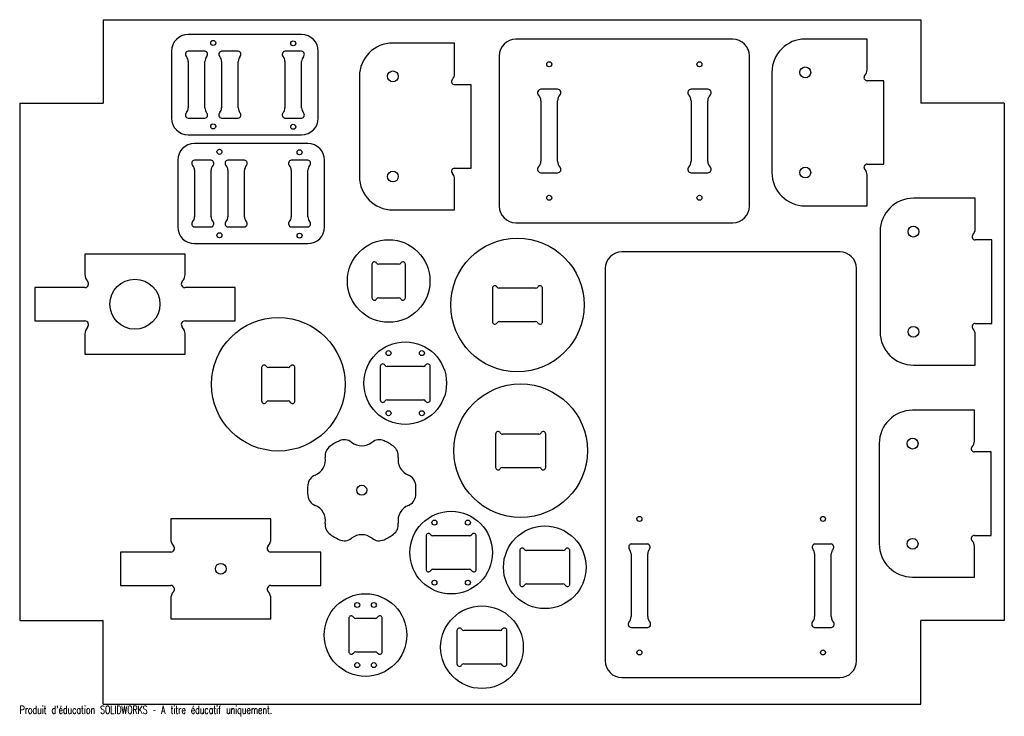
# Model space of a CAD drawing. Header units: millimetres. Extents: x 291 to 881, y -157 to 260.
import ezdxf

# ---------------------------------------------------------------- set-up
doc = ezdxf.new("R2010")
doc.units = ezdxf.units.MM
doc.styles.add('SLDTEXTSTYLE0', font='TXT', dxfattribs={"width": 0.7, "bigfont": 'bigfont'})

msp = doc.modelspace()

# ---------------------------------------------------------------- linework, layer by layer
at = {"color": 7, "linetype": 'Continuous'}
for p, q in [((341.49, 260.38), (831.49, 260.38)), ((341.49, 260.38), (341.49, 210.38)), ((831.49, 260.38), (831.49, 210.38)), ((291.49, 210.38), (291.49, -99.62)), ((291.49, 210.38), (341.49, 210.38)), ((881.49, 210.38), (831.49, 210.38)), ((881.49, 210.38), (881.49, -99.62)), ((291.49, -99.62), (341.49, -99.62)), ((341.49, -149.62), (341.49, -99.62)), ((881.49, -99.62), (831.49, -99.62)), ((831.49, -149.62), (831.49, -99.62)), ((341.49, -149.62), (831.49, -149.62))]:
    msp.add_line(p, q, dxfattribs=at)
at = {"color": 7, "linetype": 'Continuous', "lineweight": 25}
for p, q in [((460.43, 251.45), (392.43, 251.45)), ((718.81, 248.68), (588.81, 248.68)), ((799.24, 248.81), (762.24, 248.81)), ((799.24, 230.34), (799.24, 248.81)), ((552.1, 246.4), (515.1, 246.4)), ((552.1, 227.93), (552.1, 246.4)), ((382.43, 241.45), (382.43, 201.45)), ((402.43, 241.45), (392.43, 241.45)), ((422.43, 241.45), (412.43, 241.45)), ((460.43, 241.45), (450.43, 241.45)), ((470.43, 201.45), (470.43, 241.45)), ((578.81, 238.68), (578.81, 148.68)), ((728.81, 148.68), (728.81, 238.68)), ((392.43, 235.41), (392.43, 207.49)), ((402.43, 207.49), (402.43, 235.41)), ((412.43, 235.41), (412.43, 207.49)), ((422.43, 207.49), (422.43, 235.41)), ((450.43, 235.41), (450.43, 207.49)), ((460.43, 207.49), (460.43, 235.41)), ((495.1, 226.4), (495.1, 166.4)), ((742.24, 228.81), (742.24, 168.81)), ((562.1, 221.4), (552.1, 221.4)), ((562.1, 171.4), (562.1, 221.4)), ((613.81, 218.68), (603.81, 218.68)), ((703.81, 218.68), (693.81, 218.68)), ((809.24, 223.81), (799.24, 223.81)), ((809.24, 173.81), (809.24, 223.81)), ((603.81, 211.78), (603.81, 175.58)), ((613.81, 175.58), (613.81, 211.78)), ((693.81, 211.78), (693.81, 175.58)), ((703.81, 175.58), (703.81, 211.78)), ((392.43, 201.45), (402.43, 201.45)), ((412.43, 201.45), (422.43, 201.45)), ((450.43, 201.45), (460.43, 201.45)), ((392.43, 191.45), (460.43, 191.45)), ((464.19, 186.21), (396.19, 186.21)), ((386.19, 176.21), (386.19, 136.21)), ((406.19, 176.21), (396.19, 176.21)), ((426.19, 176.21), (416.19, 176.21)), ((464.19, 176.21), (454.19, 176.21)), ((474.19, 136.21), (474.19, 176.21)), ((552.1, 171.4), (562.1, 171.4)), ((799.24, 173.81), (809.24, 173.81)), ((396.19, 170.17), (396.19, 142.25)), ((406.19, 142.25), (406.19, 170.17)), ((416.19, 170.17), (416.19, 142.25)), ((426.19, 142.25), (426.19, 170.17)), ((454.19, 170.17), (454.19, 142.25)), ((464.19, 142.25), (464.19, 170.17)), ((603.81, 168.68), (613.81, 168.68)), ((693.81, 168.68), (703.81, 168.68)), ((799.24, 148.81), (799.24, 167.28)), ((552.1, 146.4), (552.1, 164.87)), ((864.04, 153.4), (827.04, 153.4)), ((864.04, 134.93), (864.04, 153.4)), ((762.24, 148.81), (799.24, 148.81)), ((515.1, 146.4), (552.1, 146.4)), ((396.19, 136.21), (406.19, 136.21)), ((416.19, 136.21), (426.19, 136.21)), ((454.19, 136.21), (464.19, 136.21)), ((588.81, 138.68), (718.81, 138.68)), ((807.04, 133.4), (807.04, 73.4)), ((396.19, 126.21), (464.19, 126.21)), ((874.04, 128.4), (864.04, 128.4)), ((874.04, 78.4), (874.04, 128.4)), ((330.55, 119.91), (330.55, 107.91)), ((390.55, 119.91), (330.55, 119.91)), ((390.55, 107.91), (390.55, 119.91)), ((782.93, 121.25), (652.32, 121.25)), ((502.59, 113.81), (502.59, 93.81)), ((518.49, 113.81), (506.69, 113.81)), ((522.59, 93.81), (522.59, 113.81)), ((642.32, 111.25), (642.32, -123.75)), ((792.93, -123.75), (792.93, 111.25)), ((300.55, 99.91), (300.55, 79.91)), ((330.55, 99.91), (300.55, 99.91)), ((420.55, 99.91), (390.55, 99.91)), ((420.55, 79.91), (420.55, 99.91)), ((574.75, 99.46), (574.75, 79.46)), ((600.65, 99.46), (578.85, 99.46)), ((604.75, 79.46), (604.75, 99.46)), ((506.69, 93.81), (518.49, 93.81)), ((300.55, 79.91), (330.55, 79.91)), ((390.55, 79.91), (420.55, 79.91)), ((578.85, 79.46), (600.65, 79.46)), ((864.04, 78.4), (874.04, 78.4)), ((330.55, 71.91), (330.55, 59.91)), ((390.55, 59.91), (390.55, 71.91)), ((864.04, 53.4), (864.04, 71.87)), ((330.55, 59.91), (390.55, 59.91)), ((827.04, 53.4), (864.04, 53.4)), ((436.45, 51.96), (436.45, 31.96)), ((452.35, 51.96), (440.55, 51.96)), ((456.45, 31.96), (456.45, 51.96)), ((507.51, 52.61), (507.51, 32.61)), ((533.42, 52.61), (511.61, 52.61)), ((537.51, 32.61), (537.51, 52.61)), ((440.55, 31.96), (452.35, 31.96)), ((511.61, 32.61), (533.42, 32.61)), ((863.55, 26.38), (826.55, 26.38)), ((863.55, 7.92), (863.55, 26.38)), ((576.67, 12.14), (576.67, -7.86)), ((602.57, 12.14), (580.77, 12.14)), ((606.67, -7.86), (606.67, 12.14)), ((806.55, 6.38), (806.55, -53.62)), ((873.55, 1.38), (863.55, 1.38)), ((873.55, -48.62), (873.55, 1.38)), ((580.77, -7.86), (602.57, -7.86)), ((381.99, -38.61), (381.99, -50.61)), ((441.99, -38.61), (381.99, -38.61)), ((441.99, -50.61), (441.99, -38.61)), ((535.04, -48.92), (535.04, -68.92)), ((560.94, -48.92), (539.14, -48.92)), ((565.04, -68.92), (565.04, -48.92)), ((863.55, -48.62), (873.55, -48.62)), ((351.99, -58.61), (351.99, -78.61)), ((381.99, -58.61), (351.99, -58.61)), ((471.99, -58.61), (441.99, -58.61)), ((471.99, -78.61), (471.99, -58.61)), ((591.14, -57.71), (591.14, -77.71)), ((617.04, -57.71), (595.24, -57.71)), ((621.14, -77.71), (621.14, -57.71)), ((667.83, -53.75), (657.83, -53.75)), ((777.83, -53.75), (767.83, -53.75)), ((863.55, -73.62), (863.55, -55.15)), ((657.83, -59.55), (657.83, -97.24)), ((667.83, -97.24), (667.83, -59.55)), ((767.83, -59.55), (767.83, -97.24)), ((777.83, -97.24), (777.83, -59.55)), ((539.14, -68.92), (560.94, -68.92)), ((826.55, -73.62), (863.55, -73.62)), ((351.99, -78.61), (381.99, -78.61)), ((441.99, -78.61), (471.99, -78.61)), ((595.24, -77.71), (617.04, -77.71)), ((381.99, -86.61), (381.99, -98.61)), ((441.98, -98.61), (441.98, -86.61)), ((381.99, -98.61), (441.98, -98.61)), ((488.72, -98.31), (488.72, -118.31)), ((504.63, -98.31), (492.82, -98.31)), ((508.72, -118.31), (508.72, -98.31)), ((553.49, -105.59), (553.49, -125.59)), ((579.39, -105.59), (557.59, -105.59)), ((583.49, -125.59), (583.49, -105.59)), ((657.83, -103.75), (667.83, -103.75)), ((767.83, -103.75), (777.83, -103.75)), ((492.82, -118.31), (504.63, -118.31)), ((557.59, -125.59), (579.39, -125.59)), ((652.32, -133.75), (782.93, -133.75))]:
    msp.add_line(p, q, dxfattribs=at)
for centre, radius in [((407.43, 246.45), 1.5), ((455.43, 246.21), 1.5), ((608.81, 233.68), 1.5), ((698.81, 233.68), 1.5), ((762.24, 228.81), 3.25), ((515.1, 226.4), 3.25), ((407.43, 196.45), 1.5), ((455.43, 196.21), 1.5), ((411.19, 181.21), 1.5), ((459.19, 180.97), 1.5), ((762.24, 168.81), 3.25), ((515.1, 166.4), 3.25), ((608.81, 153.68), 1.5), ((698.81, 153.68), 1.5), ((827.04, 133.4), 3.25), ((411.19, 131.21), 1.5), ((459.19, 130.97), 1.5), ((512.59, 103.81), 24.75), ((589.75, 89.46), 40), ((360.55, 89.91), 15), ((446.45, 41.96), 40), ((827.04, 73.4), 3.25), ((522.51, 42.61), 24.75), ((512.51, 60.61), 1.5), ((532.51, 60.61), 1.5), ((591.67, 2.14), 40), ((512.51, 24.61), 1.5), ((532.51, 24.61), 1.5), ((826.55, 6.38), 3.25), ((496.45, -21.56), 3), ((550.04, -58.92), 24.75), ((540.04, -40.92), 1.5), ((560.04, -40.92), 1.5), ((662.83, -38.75), 1.5), ((772.83, -38.75), 1.5), ((606.14, -67.71), 24.75), ((826.55, -53.62), 3.25), ((411.99, -68.61), 3.25), ((540.04, -76.92), 1.5), ((560.04, -76.92), 1.5), ((498.72, -108.31), 24.75), ((493.72, -90.31), 1.5), ((503.72, -90.31), 1.5), ((568.49, -115.59), 24.75), ((662.83, -118.75), 1.5), ((772.83, -118.75), 1.5), ((493.72, -126.31), 1.5), ((503.72, -126.31), 1.5)]:
    msp.add_circle(centre, radius, dxfattribs=at)
for centre, radius, start, end in [((392.43, 241.45), 10, 90, 180), ((460.43, 241.45), 10, 0, 90), ((588.81, 238.68), 10, 90, 180), ((718.81, 238.68), 10, 0, 90), ((762.24, 228.81), 20, 90, 180), ((515.1, 226.4), 20, 90, 180), ((392.7, 239.58), 1.89, 98.11041, 225.84179), ((388.94, 235.72), 3.5, 355.0036, 45.84179), ((402.17, 239.58), 1.89, 314.15821, 81.88959), ((407.53, 235.12), 5.1, 142.44717, 176.70744), ((412.7, 239.58), 1.89, 98.11041, 225.84179), ((408.94, 235.72), 3.5, 355.0036, 45.84179), ((422.17, 239.58), 1.89, 314.15821, 81.88959), ((427.53, 235.12), 5.1, 142.44717, 176.70744), ((450.7, 239.58), 1.89, 98.11041, 225.84179), ((446.94, 235.72), 3.5, 355.0036, 45.84179), ((460.17, 239.58), 1.89, 314.15821, 81.88959), ((465.53, 235.12), 5.1, 142.44717, 176.70744), ((794.24, 230.34), 5, 316.88028, 0), ((552.1, 223.25), 1.85, 136.88028, 270), ((547.1, 227.93), 5, 316.88028, 0), ((799.24, 225.66), 1.85, 136.88028, 270), ((603.81, 216.68), 2, 90, 224.41531), ((613.81, 216.68), 2, 315.58469, 90), ((693.81, 216.68), 2, 90, 224.41531), ((703.81, 216.68), 2, 315.58469, 90), ((598.81, 211.78), 5, 0, 44.41531), ((618.81, 211.78), 5, 135.58469, 180), ((688.81, 211.78), 5, 360, 44.41531), ((708.81, 211.78), 5, 135.58469, 180), ((388.94, 207.19), 3.5, 314.15821, 4.9964), ((407.53, 207.78), 5.1, 183.29256, 217.55283), ((408.94, 207.19), 3.5, 314.15821, 4.9964), ((427.53, 207.78), 5.1, 183.29256, 217.55283), ((446.94, 207.19), 3.5, 314.15821, 4.9964), ((465.53, 207.78), 5.1, 183.29256, 217.55283), ((392.43, 201.45), 10, 180, 270), ((392.7, 203.32), 1.89, 134.15821, 261.88959), ((402.17, 203.32), 1.89, 278.11041, 45.84179), ((412.7, 203.32), 1.89, 134.15821, 261.88959), ((422.17, 203.32), 1.89, 278.11041, 45.84179), ((450.7, 203.32), 1.89, 134.15821, 261.88959), ((460.17, 203.32), 1.89, 278.11041, 45.84179), ((460.43, 201.45), 10, 270, 0), ((396.19, 176.21), 10, 90, 180), ((464.19, 176.21), 10, 0, 90), ((396.46, 174.34), 1.89, 98.11041, 225.84179), ((392.7, 170.48), 3.5, 355.0036, 45.84179), ((405.92, 174.34), 1.89, 314.15821, 81.88959), ((411.28, 169.88), 5.1, 142.44717, 176.70744), ((416.46, 174.34), 1.89, 98.11041, 225.84179), ((412.7, 170.48), 3.5, 355.0036, 45.84179), ((425.92, 174.34), 1.89, 314.15821, 81.88959), ((431.28, 169.88), 5.1, 142.44717, 176.70744), ((454.46, 174.34), 1.89, 98.11041, 225.84179), ((450.7, 170.48), 3.5, 355.0036, 45.84179), ((463.92, 174.34), 1.89, 314.15821, 81.88959), ((469.28, 169.88), 5.1, 142.44717, 176.70744), ((552.1, 169.55), 1.85, 90, 223.11972), ((603.81, 170.68), 2, 135.58469, 270), ((598.81, 175.58), 5, 315.58469, 0), ((618.81, 175.58), 5, 180, 224.41531), ((613.81, 170.68), 2, 270, 44.41531), ((693.81, 170.68), 2, 135.58469, 270), ((688.81, 175.58), 5, 315.58469, 0), ((708.81, 175.58), 5, 180, 224.41531), ((703.81, 170.68), 2, 270, 44.41531), ((799.24, 171.96), 1.85, 90, 223.11972), ((515.1, 166.4), 20, 180, 270), ((547.1, 164.87), 5, 0, 43.11972), ((762.24, 168.81), 20, 180, 270), ((794.24, 167.28), 5, 360, 43.11972), ((827.04, 133.4), 20, 90, 180), ((588.81, 148.68), 10, 180, 270), ((718.81, 148.68), 10, 270, 0), ((392.7, 141.95), 3.5, 314.15821, 4.9964), ((411.28, 142.54), 5.1, 183.29256, 217.55283), ((412.7, 141.95), 3.5, 314.15821, 4.9964), ((431.28, 142.54), 5.1, 183.29256, 217.55283), ((450.7, 141.95), 3.5, 314.15821, 4.9964), ((469.28, 142.54), 5.1, 183.29256, 217.55283), ((396.19, 136.21), 10, 180, 270), ((396.46, 138.08), 1.89, 134.15821, 261.88959), ((405.92, 138.08), 1.89, 278.11041, 45.84179), ((416.46, 138.08), 1.89, 134.15821, 261.88959), ((425.92, 138.08), 1.89, 278.11041, 45.84179), ((454.46, 138.08), 1.89, 134.15821, 261.88959), ((463.92, 138.08), 1.89, 278.11041, 45.84179), ((464.19, 136.21), 10, 270, 0), ((864.04, 130.25), 1.85, 136.88028, 270), ((859.04, 134.93), 5, 316.88028, 0), ((652.32, 111.25), 10, 90, 180), ((782.93, 111.25), 10, 0, 90), ((504.09, 113.81), 1.5, 30, 180), ((506.69, 115.31), 1.5, 210, 270), ((518.49, 115.31), 1.5, 270, 330), ((521.09, 113.81), 1.5, 360, 150), ((336.55, 107.75), 6, 178.47986, 223.14922), ((384.55, 107.75), 6, 316.85078, 1.52014), ((330.55, 102.13), 2.22, 270, 43.11972), ((390.55, 102.13), 2.22, 136.88028, 270), ((576.25, 99.46), 1.5, 30, 180), ((603.25, 99.46), 1.5, 0, 150), ((578.85, 100.96), 1.5, 210, 270), ((600.65, 100.96), 1.5, 270, 330), ((504.09, 93.81), 1.5, 180, 330), ((506.69, 92.31), 1.5, 90, 150), ((518.49, 92.31), 1.5, 30, 90), ((521.09, 93.81), 1.5, 210, 360), ((330.55, 77.69), 2.22, 316.88028, 90), ((390.55, 77.69), 2.22, 90, 223.11972), ((576.25, 79.46), 1.5, 180, 330), ((578.85, 77.96), 1.5, 90, 150), ((600.65, 77.96), 1.5, 30, 90), ((603.25, 79.46), 1.5, 210, 0), ((864.04, 76.55), 1.85, 90, 223.11972), ((336.55, 72.07), 6, 136.88028, 181.54167), ((384.55, 72.07), 6, 358.45833, 43.11972), ((827.04, 73.4), 20, 180, 270), ((859.04, 71.87), 5, 360, 43.11972), ((437.95, 51.96), 1.5, 30, 180), ((454.95, 51.96), 1.5, 360, 150), ((509.01, 52.61), 1.5, 30, 180), ((511.61, 54.11), 1.5, 210, 270), ((533.42, 54.11), 1.5, 270, 330), ((536.01, 52.61), 1.5, 360, 150), ((440.55, 53.46), 1.5, 210, 270), ((452.35, 53.46), 1.5, 270, 330), ((437.95, 31.96), 1.5, 180, 330), ((440.55, 30.46), 1.5, 90, 150), ((452.35, 30.46), 1.5, 30, 90), ((454.95, 31.96), 1.5, 210, 0), ((509.01, 32.61), 1.5, 180, 330), ((511.61, 31.11), 1.5, 90, 150), ((533.42, 31.11), 1.5, 30, 90), ((536.01, 32.61), 1.5, 210, 0), ((826.55, 6.38), 20, 90, 180), ((578.17, 12.14), 1.5, 30, 180), ((580.77, 13.64), 1.5, 210, 270), ((602.57, 13.64), 1.5, 270, 330), ((605.17, 12.14), 1.5, 360, 150), ((496.45, -21.56), 32.5, 114.25795, 125.74205), ((485.97, 1.69), 7, 51.95589, 114.25795), ((496.45, 15.07), 10, 231.95589, 308.04411), ((506.93, 1.69), 7, 65.74205, 128.04411), ((496.45, -21.56), 32.5, 54.25795, 65.74205), ((858.55, 7.92), 5, 316.88028, 360), ((481.55, -0.86), 7, 125.74205, 188.04411), ((511.34, -0.86), 7, 351.95589, 54.25795), ((863.55, 3.23), 1.85, 136.88028, 270), ((464.72, -3.24), 10, 291.95589, 8.04411), ((528.18, -3.24), 10, 171.95589, 248.04411), ((578.17, -7.86), 1.5, 180, 330), ((580.77, -9.36), 1.5, 90, 150), ((602.57, -9.36), 1.5, 30, 90), ((605.17, -7.86), 1.5, 210, 0), ((471.08, -19.01), 7, 111.95589, 174.25795), ((521.82, -19.01), 7, 5.74205, 68.04411), ((496.45, -21.56), 32.5, 174.25795, 185.74205), ((496.45, -21.56), 32.5, 354.25795, 5.74205), ((471.08, -24.11), 7, 185.74205, 248.04411), ((521.82, -24.11), 7, 291.95589, 354.25795), ((464.72, -39.88), 10, 351.95589, 68.04411), ((528.18, -39.88), 10, 111.95589, 188.04411), ((481.55, -42.26), 7, 171.95589, 234.25795), ((511.34, -42.26), 7, 305.74205, 8.04411), ((387.98, -50.76), 6, 178.47986, 223.14922), ((435.99, -50.76), 6, 316.85078, 1.52014), ((496.45, -21.56), 32.5, 234.25795, 245.74205), ((485.97, -44.81), 7, 245.74205, 308.04411), ((496.45, -58.2), 10, 51.95589, 128.04411), ((506.93, -44.81), 7, 231.95589, 294.25795), ((496.45, -21.56), 32.5, 294.25795, 305.74205), ((536.54, -48.92), 1.5, 30, 180), ((539.14, -47.42), 1.5, 210, 270), ((560.94, -47.42), 1.5, 270, 330), ((563.54, -48.92), 1.5, 0, 150), ((863.55, -50.47), 1.85, 90, 223.11972), ((858.55, -55.15), 5, 360, 43.11972), ((381.99, -56.39), 2.22, 270, 43.11972), ((441.99, -56.39), 2.22, 136.88028, 270), ((592.64, -57.71), 1.5, 30, 180), ((595.24, -56.21), 1.5, 210, 270), ((617.04, -56.21), 1.5, 270, 330), ((619.64, -57.71), 1.5, 360, 150), ((658.28, -55.58), 1.89, 103.72316, 217.55283), ((652.73, -59.84), 5.1, 3.29256, 37.55283), ((667.38, -55.58), 1.89, 322.44717, 76.27684), ((672.92, -59.84), 5.1, 142.44717, 176.70744), ((768.28, -55.58), 1.89, 103.72316, 217.55283), ((762.73, -59.84), 5.1, 3.29256, 37.55283), ((777.38, -55.58), 1.89, 322.44717, 76.27684), ((782.92, -59.84), 5.1, 142.44717, 176.70744), ((826.55, -53.62), 20, 180, 270), ((536.54, -68.92), 1.5, 180, 330), ((539.14, -70.42), 1.5, 90, 150), ((560.94, -70.42), 1.5, 30, 90), ((563.54, -68.92), 1.5, 210, 0), ((381.99, -80.83), 2.22, 316.88028, 90), ((387.99, -86.44), 6, 136.88028, 181.54167), ((441.99, -80.83), 2.22, 90, 223.11972), ((435.99, -86.44), 6, 358.45833, 43.11972), ((592.64, -77.71), 1.5, 180, 330), ((595.24, -79.21), 1.5, 90, 150), ((617.04, -79.21), 1.5, 30, 90), ((619.64, -77.71), 1.5, 210, 0), ((490.22, -98.31), 1.5, 30, 180), ((492.82, -96.81), 1.5, 210, 270), ((504.63, -96.81), 1.5, 270, 330), ((507.22, -98.31), 1.5, 360, 150), ((652.73, -97.24), 5.1, 316.88028, 360), ((672.93, -97.24), 5.1, 180, 223.11972), ((762.73, -97.24), 5.1, 316.88028, 360), ((782.93, -97.24), 5.1, 180, 223.11972), ((554.99, -105.59), 1.5, 30, 180), ((557.59, -104.09), 1.5, 210, 270), ((579.39, -104.09), 1.5, 270, 330), ((581.99, -105.59), 1.5, 360, 150), ((657.96, -101.87), 1.89, 142.90252, 266.11906), ((667.7, -101.87), 1.89, 273.88094, 37.09748), ((767.96, -101.87), 1.89, 142.90252, 266.11906), ((777.7, -101.87), 1.89, 273.88094, 37.09748), ((490.22, -118.31), 1.5, 180, 330), ((492.82, -119.81), 1.5, 90, 150), ((504.63, -119.81), 1.5, 30, 90), ((507.22, -118.31), 1.5, 210, 360), ((652.32, -123.75), 10, 180, 270), ((782.93, -123.75), 10, 270, 0), ((554.99, -125.59), 1.5, 180, 330), ((557.59, -127.09), 1.5, 90, 150), ((579.39, -127.09), 1.5, 30, 90), ((581.99, -125.59), 1.5, 210, 0)]:
    msp.add_arc(centre, radius, start, end, dxfattribs=at)

# ---------------------------------------------------------------- texts
at = {"color": 7, "linetype": 'Continuous', "insert": (291.49, -150.64), "char_height": 4.8336, "attachment_point": 1, "style": 'SLDTEXTSTYLE0'}
msp.add_mtext("Produit d'éducation SOLIDWORKS – A titre éducatif uniquement.", dxfattribs=at)

doc.saveas('drawing.dxf')
